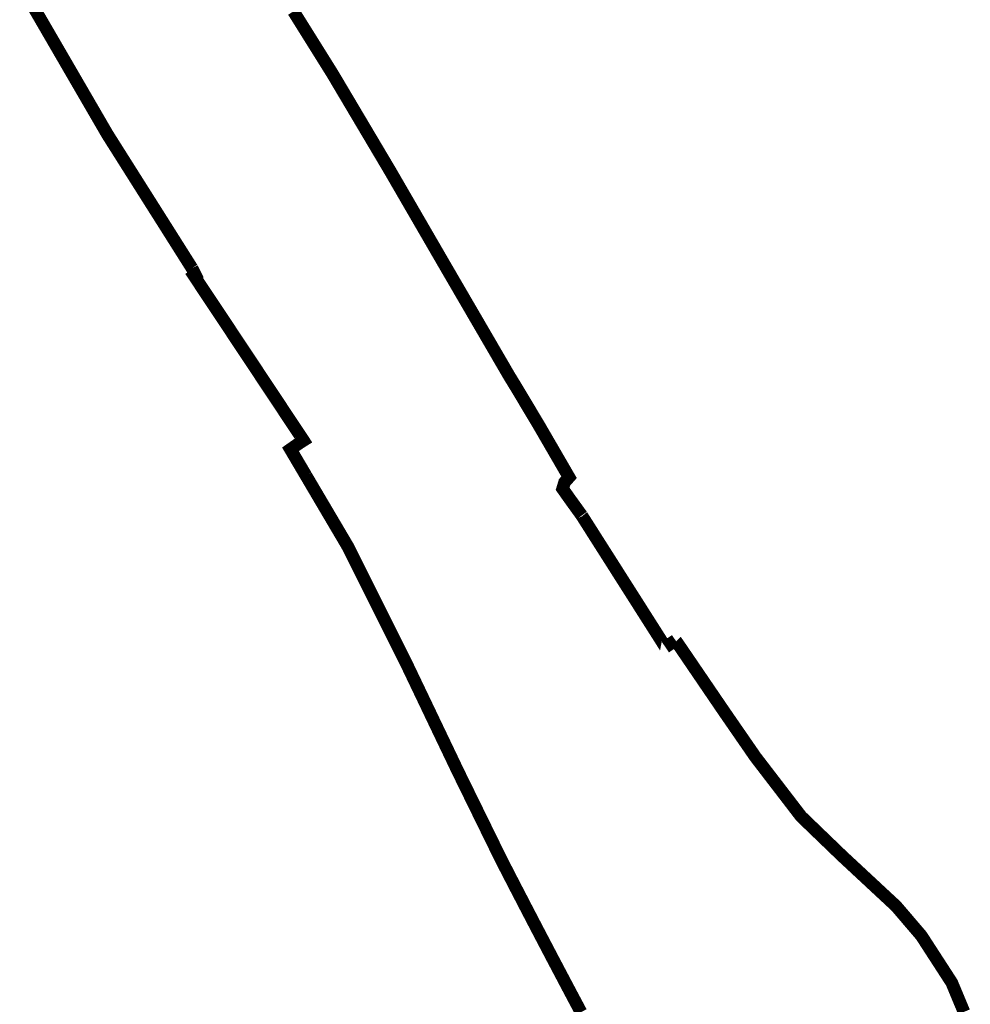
# Model space of a CAD drawing. Header units: metres. Extents: x 166223 to 168265, y 440780 to 445796.
# Tile 9 of 11: x 166936 to 167086, y 444699 to 444854. Entities that reach past the tile are written whole.
import ezdxf

# ---------------------------------------------------------------- set-up
doc = ezdxf.new("R2010")
doc.units = ezdxf.units.M
doc.header["$LTSCALE"] = 20
doc.layers.add('Beheergrens', color=10, linetype='Continuous')

msp = doc.modelspace()

# ---------------------------------------------------------------- linework, layer by layer
at = {"layer": 'Beheergrens', "const_width": 2, "flags": 128}
for points in [[(166936.7580000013, 444858.182), (166941.4382335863, 444850.1202313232)], [(166953.622299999, 444829.6953999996), (166962.9800000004, 444814.8859999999)], [(167037.7968232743, 444755.0020732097), (167039.3895000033, 444756.0849000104)], [(167037.7968232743, 444755.0020732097), (167039.3895000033, 444756.0849000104)]]:
    msp.add_lwpolyline(points, dxfattribs=at)
at = {"layer": 'Beheergrens', "const_width": 2}
for points in [[(167022.2523652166, 444782.3927410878), (167022.1503257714, 444782.5683366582), (167021.9846197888, 444782.8541277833), (167021.866327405, 444783.0581452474), (167021.753820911, 444783.2521838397), (167021.6546514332, 444783.4232658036), (167021.5205974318, 444783.6543897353), (167021.4002773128, 444783.8618349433), (167021.2859972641, 444784.0588663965), (167021.1551586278, 444784.2844466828), (167021.0409933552, 444784.4812802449), (167020.9070541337, 444784.7122062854), (167020.7477831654, 444784.9868070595), (167020.5859170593, 444785.2658821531), (167020.3884302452, 444785.6063712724), (167020.242594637, 444785.8578080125), (167020.131966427, 444786.0485432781), (167020.0834474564, 444786.1321413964), (167020.0359999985, 444786.2140000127), (167019.9304005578, 444786.3959266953), (167019.8155038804, 444786.5938706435), (167019.7304250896, 444786.7404443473), (167019.6257237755, 444786.9208061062), (167019.4940040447, 444787.1476850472), (167019.4044166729, 444787.3020153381), (167019.3200506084, 444787.4473509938), (167019.2462921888, 444787.5744130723), (167019.1779021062, 444787.6922272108), (167019.1407838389, 444787.7561700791), (167019.0619919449, 444787.8922506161), (167018.9331150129, 444788.1143431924), (167018.7836894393, 444788.371847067), (167018.6401637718, 444788.6191836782), (167018.5310995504, 444788.8071331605), (167018.4534278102, 444788.9409842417), (167018.3076634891, 444789.1921449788), (167018.1518902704, 444789.4606573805), (167018.0154119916, 444789.6959103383), (167017.874244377, 444789.9392464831), (167017.7382235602, 444790.1689163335), (167017.607722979, 444790.3873439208), (167017.363910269, 444790.7956525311), (167017.2289109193, 444791.0215634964), (167017.0786225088, 444791.273059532), (167016.8956130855, 444791.5793116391), (167016.7272513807, 444791.8610519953), (167016.6081001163, 444792.0604747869), (167016.4438761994, 444792.3353134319), (167016.2709134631, 444792.624806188), (167016.0782215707, 444792.9473201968), (167015.9335574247, 444793.189448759), (167015.8124127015, 444793.3922575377), (167015.7134008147, 444793.5579968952), (167015.5688742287, 444793.799924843), (167015.4356134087, 444794.0228037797), (167015.2759062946, 444794.2899141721), (167015.2499203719, 444794.3333756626), (167015.1095382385, 444794.5681803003), (167014.9847541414, 444794.776911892), (167014.8832071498, 444794.9467738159), (167014.7869504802, 444795.1077863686), (167014.6772878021, 444795.2912237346), (167014.623915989, 444795.3805010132), (167014.5093738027, 444795.572100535), (167014.4090000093, 444795.7400000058), (167014.3039713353, 444795.9121646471), (167014.2180610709, 444796.052990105), (167014.175353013, 444796.1229978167), (167014.0834162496, 444796.2737020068), (167013.9877211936, 444796.4305668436), (167013.8923553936, 444796.5868919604), (167013.7612231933, 444796.8018459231), (167013.6680805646, 444796.9545267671), (167013.5837194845, 444797.092812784), (167013.4969058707, 444797.2351190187), (167013.3889999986, 444797.4120000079), (167013.3154434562, 444797.5326421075), (167013.228176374, 444797.6757712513), (167013.2253082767, 444797.6804753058), (167013.1476787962, 444797.8077975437), (167013.0487522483, 444797.9720885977), (167012.9379430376, 444798.1624374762), (167012.8966399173, 444798.2333882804), (167012.8467253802, 444798.3191318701), (167012.8407330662, 444798.3294255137), (167012.8140933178, 444798.3751874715), (167012.6941837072, 444798.5811690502), (167012.5912217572, 444798.758037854), (167012.4852113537, 444798.9401433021), (167012.426849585, 444799.0403975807), (167012.3563738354, 444799.1614613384), (167012.2228567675, 444799.3908179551), (167012.1086991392, 444799.5869187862), (167012.0100387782, 444799.7563982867), (167011.8692496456, 444799.9982468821), (167011.7007052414, 444800.2877737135), (167011.5552631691, 444800.5376151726), (167011.4614098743, 444800.6988370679), (167011.3820658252, 444800.8351348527), (167011.2542576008, 444801.0546847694), (167011.1316527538, 444801.2652962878), (167011.0415423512, 444801.4200885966), (167010.9384345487, 444801.5972079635), (167010.8409062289, 444801.7647428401), (167010.6965200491, 444802.0127704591), (167010.5513963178, 444802.262065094), (167010.4253916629, 444802.4785168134), (167010.3528637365, 444802.6031058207), (167010.1908354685, 444802.8814391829), (167010.0558680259, 444803.1132872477), (167009.9703591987, 444803.2601749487), (167009.8719043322, 444803.4293014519), (167009.7281795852, 444803.6761928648), (167009.5895453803, 444803.9143397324), (167009.4963452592, 444804.0744396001), (167009.4313545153, 444804.1860811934), (167009.2663988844, 444804.4694431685), (167009.1190771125, 444804.7225136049), (167008.9644832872, 444804.9880760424), (167008.88669236, 444805.1217058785), (167008.7309316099, 444805.389272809), (167008.6010464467, 444805.6123905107), (167008.5044712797, 444805.7782880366), (167008.430879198, 444805.9047050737), (167008.3260540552, 444806.0847744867), (167008.1581875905, 444806.3731367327), (167008.0218972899, 444806.6072572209), (167008.0062211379, 444806.6341858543), (167007.9611916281, 444806.7115378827), (167007.7890235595, 444807.007289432), (167007.6155344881, 444807.3053102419), (167007.5274634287, 444807.4565993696), (167007.4873400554, 444807.525523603), (167007.3448601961, 444807.7702765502), (167007.1647852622, 444808.0796106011), (167007.0315865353, 444808.3084203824), (167006.9711808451, 444808.4121857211), (167006.7887619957, 444808.7255461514), (167006.7313020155, 444808.8242513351), (167006.5984032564, 444809.0525457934), (167006.5045417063, 444809.2137818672), (167006.4131864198, 444809.3707126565), (167006.2843654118, 444809.5920023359), (167006.1868205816, 444809.7595655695), (167006.1064802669, 444809.8975747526), (167006.0485560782, 444809.9970773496), (167005.9368799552, 444810.1889154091), (167005.8435504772, 444810.3492374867), (167005.7558270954, 444810.4999293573), (167005.6525036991, 444810.6774190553), (167005.6415749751, 444810.6961924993), (167005.4774780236, 444810.9780794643), (167005.3526402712, 444811.1925266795), (167005.081433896, 444811.6584069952), (167005.0015850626, 444811.7955719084), (167004.9785233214, 444811.8351875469), (167004.8666664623, 444812.0273360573), (167004.648628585, 444812.4018831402), (167004.5072046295, 444812.6448222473), (167004.4490052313, 444812.7447976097), (167004.3194549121, 444812.9673401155), (167004.1550744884, 444813.2497140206), (167004.027017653, 444813.4696909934), (167003.8836956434, 444813.7158906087), (167003.6761057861, 444814.0724899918), (167003.5224137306, 444814.3365033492), (167003.3966494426, 444814.552542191), (167003.2931287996, 444814.7303707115), (167003.1164885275, 444815.0338046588), (167003.0960000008, 444815.0689999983), (167002.9246598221, 444815.3645535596), (167002.7593259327, 444815.6497465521), (167002.7564892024, 444815.6546397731), (167002.6348052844, 444815.8645386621), (167002.5174977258, 444816.0668885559), (167002.3502835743, 444816.3553248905), (167002.1682779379, 444816.6692758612), (167001.9937263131, 444816.9703689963), (167001.8124860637, 444817.2829996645), (167001.5976365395, 444817.6536047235), (167001.4422688, 444817.9216065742), (167001.2509126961, 444818.2516866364), (167001.0936647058, 444818.5229318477), (167001.0442824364, 444818.6081138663), (167000.9887108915, 444818.7039721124), (167000.9872234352, 444818.7065379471), (167000.7737134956, 444819.0748322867), (167000.4553200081, 444819.6240456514), (167000.1042949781, 444820.2295469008), (166999.7613604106, 444820.8210924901), (166999.2638357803, 444821.6792984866), (166998.8797477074, 444822.3418319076), (166998.3260016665, 444823.2970171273), (166998.0634504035, 444823.7499053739), (166997.7793523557, 444824.2399608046), (166997.4961074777, 444824.7285445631), (166997.4858546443, 444824.7462302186), (166997.3552025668, 444824.971598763), (166997.1053378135, 444825.4026033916), (166996.7870277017, 444825.9516729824), (166996.5540303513, 444826.3535821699), (166996.365373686, 444826.6790058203), (166996.0726033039, 444827.1840206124), (166995.693626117, 444827.8377379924), (166995.3456999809, 444828.4378937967), (166995.0333588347, 444828.9766672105), (166994.7544811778, 444829.4577177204), (166994.2830000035, 444830.2710000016), (166993.9243836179, 444830.8755179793), (166993.5929059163, 444831.4342883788), (166993.3617377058, 444831.8239675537), (166993.0112462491, 444832.4147893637), (166992.6933218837, 444832.9507129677), (166992.3497178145, 444833.5299247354), (166991.9994229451, 444834.1204151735), (166991.6077551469, 444834.780647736), (166991.2814429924, 444835.330710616), (166990.8795424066, 444836.0081925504), (166990.6122402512, 444836.4587825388), (166990.1691633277, 444837.2056752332), (166989.7802257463, 444837.8613055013), (166989.5005752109, 444838.3327111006), (166989.169442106, 444838.8909006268), (166988.7591785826, 444839.5824799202), (166988.39400227, 444840.198055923), (166988.122370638, 444840.6559440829), (166987.7134843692, 444841.345201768), (166987.3298106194, 444841.9919588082), (166986.9693818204, 444842.5995319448), (166986.6512608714, 444843.1357869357), (166986.4702222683, 444843.4409628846), (166986.2114061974, 444843.8772479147), (166985.9090767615, 444844.3868832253), (166985.6418728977, 444844.8373075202), (166985.364387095, 444845.3050640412), (166985.243999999, 444845.5080000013), (166985.1437720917, 444845.6684260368), (166984.9844002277, 444845.9235186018), (166984.7429234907, 444846.3100292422), (166984.4930873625, 444846.7099200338), (166984.2413885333, 444847.1127922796), (166984.0147735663, 444847.4755150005), (166983.7729259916, 444847.8626192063), (166983.4445178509, 444848.3882733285), (166983.0369743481, 444849.0405924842), (166982.8291191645, 444849.373288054), (166982.8142602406, 444849.3970714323), (166982.4109941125, 444850.0425441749), (166982.0448767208, 444850.628556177), (166981.6755973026, 444851.2196293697), (166981.4552921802, 444851.5722524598), (166981.1625494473, 444852.0408200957), (166980.8703615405, 444852.5084996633), (166980.6567513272, 444852.8504067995), (166980.278000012, 444853.456640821), (166979.9952868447, 444853.9091550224), (166979.6772762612, 444854.4181666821), (166979.2916517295, 444855.0354020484), (166979.02323981, 444855.4650254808)], [(166941.4382000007, 444850.1202000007), (166949.6020000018, 444836.0579999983), (166953.6223328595, 444829.6953778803)], [(166962.9800000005, 444814.8859999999), (166963.5240120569, 444813.8056245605), (166963.5204705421, 444813.8033936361), (166963.3230000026, 444813.6790000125), (166963.6447052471, 444813.1942747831), (166963.9701745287, 444812.7038781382), (166964.2147987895, 444812.335293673), (166964.6530982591, 444811.6748915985), (166965.1023582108, 444810.9979749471), (166965.4339336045, 444810.4983779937), (166965.4363062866, 444810.4948029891), (166965.9500763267, 444809.7206865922), (166966.3138020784, 444809.172647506), (166966.5305330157, 444808.8460909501), (166966.5882449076, 444808.7591342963), (166966.9305829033, 444808.2433209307), (166967.0613711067, 444808.0462574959), (166967.1080000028, 444807.9759999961), (166967.4720000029, 444807.439000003), (166968.0968313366, 444806.4962205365), (166968.4066061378, 444806.0288154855), (166968.739401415, 444805.5266758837), (166968.7713900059, 444805.4784097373), (166969.1261446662, 444804.943136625), (166969.4622842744, 444804.4359509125), (166969.7589677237, 444803.9882988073), (166969.9559444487, 444803.6910896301), (166970.2390000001, 444803.2639999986), (166970.4603418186, 444802.9347463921), (166970.7878675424, 444802.4438831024), (166971.1433392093, 444801.9081863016), (166971.4761173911, 444801.4066886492), (166971.7093396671, 444801.0552220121), (166972.0586938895, 444800.5287442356), (166972.4193608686, 444799.9852180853), (166972.7578124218, 444799.4751706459), (166973.0170769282, 444799.0844583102), (166973.4191092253, 444798.4785945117), (166973.8102388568, 444797.8891610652), (166974.1008202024, 444797.4512541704), (166974.3332755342, 444797.1009433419), (166974.6728758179, 444796.5891647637), (166975.0250553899, 444796.0584291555), (166975.280697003, 444795.6731765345), (166975.649463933, 444795.1174437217), (166975.9209520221, 444794.7083104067), (166976.2743505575, 444794.1757378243), (166976.5295254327, 444793.7911885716), (166976.8431650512, 444793.318532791), (166977.2217403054, 444792.7480188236), (166977.5649883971, 444792.230742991), (166977.7848587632, 444791.8993977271), (166978.1740172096, 444791.3129348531), (166978.5120586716, 444790.8035054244), (166978.7769512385, 444790.4043115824), (166979.0382209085, 444790.0105774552), (166979.415235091, 444789.4424160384), (166979.7125501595, 444788.9943613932), (166980.0213252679, 444788.5290364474), (166980.2651647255, 444788.1615696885), (166980.5960000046, 444787.6629999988), (166980.0439999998, 444787.3150000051), (166979.6146120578, 444787.013387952), (166979.2329783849, 444786.74531959), (166978.5478915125, 444786.2641545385), (166978.9099024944, 444785.6504880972), (166979.1140881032, 444785.3043608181), (166979.4751642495, 444784.6922690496), (166979.8117695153, 444784.1216629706), (166980.0838896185, 444783.6603660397), (166980.1910450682, 444783.4787165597), (166980.2548150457, 444783.3706139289), (166980.316102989, 444783.2667188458), (166980.3792084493, 444783.1597427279), (166980.4407812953, 444783.0553646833), (166980.5155724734, 444782.9285789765), (166980.555362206, 444782.861127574), (166980.5884713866, 444782.8050010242), (166980.611875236, 444782.7653269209), (166980.6433622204, 444782.7119503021), (166980.6892754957, 444782.6341182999), (166980.7326575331, 444782.5605772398), (166980.7940996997, 444782.4564207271), (166980.823040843, 444782.4073598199), (166980.8579721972, 444782.3481443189), (166980.8925401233, 444782.2895449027), (166980.9240312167, 444782.2361613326), (166980.9526495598, 444782.1876476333), (166980.9795644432, 444782.1420216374), (166981.0196809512, 444782.0739224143), (166981.0216774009, 444782.0706319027)], [(167024.5720000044, 444775.8099999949), (167024.5383659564, 444775.8565464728), (167024.4554635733, 444775.9712758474), (167024.3972156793, 444776.0518856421), (167024.3406840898, 444776.1301202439), (167024.2996881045, 444776.1868549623), (167024.2460251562, 444776.261119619), (167024.1881540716, 444776.3412079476), (167024.139777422, 444776.408156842), (167023.929524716, 444776.6991275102), (167023.8298092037, 444776.8371247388), (167023.7547303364, 444776.9410270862), (167023.6859154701, 444777.0362606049), (167023.5970869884, 444777.1591911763), (167023.5063217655, 444777.2848020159), (167023.428820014, 444777.3920573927), (167023.3562532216, 444777.4924832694), (167023.2692926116, 444777.6128288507), (167023.1851742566, 444777.7292410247), (167023.1153464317, 444777.8258764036), (167023.0917523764, 444777.8585284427), (167023.0691330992, 444777.8898314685), (167023.0337200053, 444777.9388399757), (167023.004867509, 444777.9787692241), (167022.9359493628, 444778.074145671), (167022.9095112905, 444778.1107335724), (167022.8718308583, 444778.1628798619), (167022.8365855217, 444778.2116562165), (167022.811805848, 444778.2459490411), (167022.7200000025, 444778.3730000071), (167022.3661800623, 444778.874219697), (167022.0029305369, 444779.3887973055), (167021.6780855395, 444779.8489712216), (167021.5510000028, 444780.0289999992), (167021.6018271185, 444780.1970573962), (167021.6955694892, 444780.5070120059), (167021.7897910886, 444780.8185511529), (167021.8610000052, 444781.0540000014), (167022.0263709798, 444781.2411858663), (167022.2288228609, 444781.4703441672), (167022.2403285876, 444781.483367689), (167022.2573198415, 444781.5026003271), (167022.2757092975, 444781.52341564), (167022.2932192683, 444781.5432354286), (167022.3126742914, 444781.5652568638), (167022.3286369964, 444781.5833252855), (167022.343744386, 444781.6004255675), (167022.380087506, 444781.6415628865), (167022.4020635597, 444781.6664378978), (167022.4235845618, 444781.690797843), (167022.4421753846, 444781.7118410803), (167022.4562453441, 444781.7277670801), (167022.4689630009, 444781.7421623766), (167022.4837288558, 444781.7588760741), (167022.4982627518, 444781.7753272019), (167022.5088250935, 444781.7872828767), (167022.5236087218, 444781.8040166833), (167022.5355539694, 444781.8175376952), (167022.5534400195, 444781.8377831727), (167022.5659999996, 444781.8520000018), (167022.5524961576, 444781.8752821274), (167022.5292612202, 444781.91534172), (167022.5110351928, 444781.9467654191), (167022.4933603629, 444781.977238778), (167022.4762298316, 444782.006773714), (167022.4594346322, 444782.0357304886), (167022.4440587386, 444782.062240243), (167022.4303019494, 444782.0859584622), (167022.4166186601, 444782.1095499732), (167022.411926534, 444782.1174491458), (167022.2508695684, 444782.3949299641)], [(166981.0224437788, 444782.0693327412), (166981.3302641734, 444781.5475168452), (166981.6250585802, 444781.0477825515), (166981.7942593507, 444780.7609540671), (166982.1904490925, 444780.0893347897), (166982.4367738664, 444779.6717660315), (166982.6455731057, 444779.3178103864), (166982.9310168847, 444778.833927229), (166983.1676167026, 444778.4328441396), (166983.5571223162, 444777.7725557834), (166983.7306650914, 444777.4783667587), (166983.9961795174, 444777.0282677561), (166984.1475648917, 444776.7716398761), (166984.3576653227, 444776.4154784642), (166984.5470236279, 444776.0944790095), (166984.8986703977, 444775.4983688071), (166985.3393210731, 444774.7513795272), (166985.7628639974, 444774.0333912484), (166986.1590857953, 444773.3617176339), (166986.5019434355, 444772.7805067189), (166986.8339621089, 444772.2176699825), (166987.0777255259, 444771.8044432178), (166987.3256437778, 444771.3841731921), (166987.5262794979, 444771.0440563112), (166987.6030000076, 444770.914000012), (166987.981185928, 444770.1582374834), (166988.2274063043, 444769.6661934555), (166988.2492487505, 444769.6225437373), (166988.6086520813, 444768.9043161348), (166989.0157045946, 444768.0908669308), (166989.3347399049, 444767.4533103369), (166989.7179790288, 444766.6874495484), (166990.1740128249, 444765.7761166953), (166990.5512879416, 444765.0221743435), (166990.5809356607, 444764.9629266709), (166990.911228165, 444764.3028738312), (166991.2726120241, 444763.5806883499), (166991.5995940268, 444762.9272511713), (166992.0092840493, 444762.1085311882), (166992.3197135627, 444761.4881723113), (166992.6592645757, 444760.8096173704), (166992.8988682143, 444760.33079613), (166992.9908699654, 444760.1469408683), (166993.332388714, 444759.4644536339), (166993.7010740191, 444758.7276770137), (166994.0531983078, 444758.0239957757), (166994.3106780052, 444757.5094512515), (166994.682646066, 444756.7661144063), (166995.0235163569, 444756.0849230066), (166995.350489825, 444755.4315028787), (166995.7701145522, 444754.5929295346), (166996.0878401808, 444753.9579901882), (166996.4730545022, 444753.1881821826), (166996.6702989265, 444752.7940111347), (166997.0218355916, 444752.0813103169), (166997.3621432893, 444751.3693690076), (166997.6458368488, 444750.7758674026), (166997.8485302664, 444750.3518222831), (166998.2294023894, 444749.5550180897), (166998.6707492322, 444748.6316976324), (166998.9076216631, 444748.1361482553), (166999.2872069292, 444747.3420362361), (166999.6475459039, 444746.5881884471), (166999.9290620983, 444745.9992419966), (166999.9441080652, 444745.9677650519), (167000.2500180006, 444745.3277856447), (167000.6103569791, 444744.5739378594), (167000.9424416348, 444743.8791995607), (167001.4298323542, 444742.8595529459), (167001.7626531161, 444742.163274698), (167002.0241380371, 444741.6162347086), (167002.0377838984, 444741.5876868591), (167002.4436648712, 444740.7385628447), (167002.7927618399, 444740.0082339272), (167003.1296053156, 444739.3035399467), (167003.4133524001, 444738.7099263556), (167003.6299794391, 444738.2567313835), (167003.8792206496, 444737.735305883), (167004.1001344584, 444737.2731427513), (167004.2763849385, 444736.9044176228), (167004.5200380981, 444736.3946826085), (167004.7618072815, 444735.8888889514), (167004.7861073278, 444735.8380520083), (167005.0280000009, 444735.332000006), (167005.1037365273, 444735.177518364), (167005.3832993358, 444734.6072872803), (167005.609913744, 444734.1450563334), (167005.9233731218, 444733.5056855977), (167006.2483973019, 444732.8427258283), (167006.5525667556, 444732.2223039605), (167006.5838794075, 444732.1584348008), (167006.8845617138, 444731.5451257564), (167007.2523615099, 444730.7949155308), (167007.5241521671, 444730.2405374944), (167007.8236664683, 444729.629610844), (167008.1027369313, 444729.0603840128), (167008.4038912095, 444728.4461122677), (167008.5544479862, 444728.1390179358), (167008.7909872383, 444727.65654305), (167009.1388559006, 444726.9469868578), (167009.3280662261, 444726.5610499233), (167009.6420383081, 444725.9206334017), (167009.9968777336, 444725.19685876), (167010.3031591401, 444724.5721291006), (167010.6121059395, 444723.9419627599), (167010.9474862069, 444723.2578794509), (167011.233445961, 444722.6746003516), (167011.2438427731, 444722.6533937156), (167011.4725284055, 444722.1869380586), (167011.7756113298, 444721.5687323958), (167011.8500000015, 444721.4170000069), (167012.0724144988, 444720.9859817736), (167012.250247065, 444720.641359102), (167012.4017359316, 444720.3473949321), (167012.7297982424, 444719.710525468), (167012.9617910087, 444719.2604636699), (167013.3188961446, 444718.5677041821), (167013.6422665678, 444717.940445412), (167013.9291296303, 444717.3845995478), (167014.0989504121, 444717.0570641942), (167014.2793072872, 444716.7099024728), (167014.5876156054, 444716.1157990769), (167014.8495604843, 444715.6110370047), (167015.0558465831, 444715.2135282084), (167015.3573770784, 444714.6299217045), (167015.7747032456, 444713.8250197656), (167016.3875731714, 444712.6494516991), (167016.6920056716, 444712.0664121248), (167017.018142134, 444711.439598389), (167017.3664981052, 444710.7712277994), (167017.6476799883, 444710.2317402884), (167017.6580507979, 444710.2118424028), (167017.9519999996, 444709.6480000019), (167018.2861871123, 444709.0105690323), (167018.5164883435, 444708.5712907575), (167018.7067316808, 444708.2084192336), (167018.7253345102, 444708.1729360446), (167018.9996499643, 444707.6497693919), (167019.308949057, 444707.0598964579), (167019.5658742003, 444706.5698896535), (167019.7657690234, 444706.1886508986), (167019.7674276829, 444706.1854875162), (167020.0040000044, 444705.7340000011), (167020.1679088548, 444705.4234649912), (167020.4540220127, 444704.8814067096), (167020.7296068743, 444704.3592949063), (167021.2862203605, 444703.3052284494), (167021.3080806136, 444703.2633422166), (167021.518054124, 444702.8657859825), (167021.952552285, 444702.0425003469), (167022.1707617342, 444701.6289418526), (167022.406357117, 444701.1825924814), (167022.7282441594, 444700.5735856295), (167023.0225413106, 444700.0201312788), (167023.3318627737, 444699.4384222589), (167023.4980702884, 444699.1258528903), (167023.909905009, 444698.3523821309), (167024.2215004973, 444697.7669897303), (167024.4551448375, 444697.3280436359)], [(167024.5720000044, 444775.8099999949), (167024.7142652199, 444775.586160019), (167024.5720000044, 444775.8099999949)], [(167037.7968232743, 444755.0020732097), (167036.6370911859, 444756.826794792), (167030.7362959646, 444766.1111014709), (167026.3916970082, 444772.9468901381), (167024.9847755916, 444775.1605392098), (167024.7135860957, 444775.5872285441), (167024.9847755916, 444775.1605392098), (167026.3916970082, 444772.9468901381), (167030.7362959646, 444766.1111014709), (167036.6370911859, 444756.826794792), (167037.7968232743, 444755.0020732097)], [(167039.3895000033, 444756.0849000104), (167039.6240000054, 444755.7450000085), (167039.3895000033, 444756.0849000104)], [(167084.973318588, 444697.3725213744), (167084.8663853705, 444697.6284155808), (167084.7416156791, 444697.926992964), (167084.6350781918, 444698.1819401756), (167084.5294600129, 444698.4346874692), (167084.3615415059, 444698.8365211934), (167084.2493986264, 444699.1048822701), (167084.125589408, 444699.4011612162), (167084.0467594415, 444699.5898035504), (167083.8982366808, 444699.9452226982), (167083.7705000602, 444700.2509000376), (167083.7463077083, 444700.308792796), (167083.6162186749, 444700.6200982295), (167083.6150891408, 444700.6228012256), (167083.5286046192, 444700.8297602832), (167083.3755796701, 444701.1959517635), (167083.2421865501, 444701.515163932), (167083.1258374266, 444701.7935894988), (167083.0399999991, 444701.9990000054), (167082.8683180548, 444702.2639966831), (167082.8139050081, 444702.3479849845), (167082.6833981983, 444702.5494277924), (167082.5178645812, 444702.8049359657), (167082.2987545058, 444703.1431412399), (167082.0997549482, 444703.4503052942), (167081.9503417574, 444703.6809305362), (167081.8069889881, 444703.9022012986), (167081.6313950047, 444704.173237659), (167081.4869710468, 444704.3961618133), (167081.3201617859, 444704.6536385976), (167081.1851553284, 444704.862026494), (167081.0466084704, 444705.0758791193), (167080.825110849, 444705.4177695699), (167080.7129621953, 444705.5908755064), (167080.6725034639, 444705.6533239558), (167080.5014369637, 444705.9173667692), (167080.3715813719, 444706.1178001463), (167080.2384912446, 444706.3232260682), (167080.0537013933, 444706.6084510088), (167079.9166014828, 444706.8200660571), (167079.7411883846, 444707.0908178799), (167079.5807846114, 444707.3384026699), (167079.4362465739, 444707.5614985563), (167079.3136960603, 444707.7506564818), (167079.1503840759, 444708.0027301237), (167079.0272063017, 444708.1928562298), (167078.8955904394, 444708.3960066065), (167078.7371860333, 444708.6405053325), (167078.596729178, 444708.8573018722), (167078.4631087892, 444709.0635462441), (167078.4440186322, 444709.0930120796), (167078.3523668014, 444709.2344849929), (167078.2621231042, 444709.3737843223), (167078.2270000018, 444709.4280000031), (167077.8385985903, 444709.8818010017), (167077.4988992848, 444710.2786993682), (167077.2696875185, 444710.5465061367), (167077.2652219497, 444710.5517236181), (167077.0826129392, 444710.765081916), (167076.8040299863, 444711.0905754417), (167076.6055170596, 444711.3225154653), (167076.3086200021, 444711.669407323), (167076.1979993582, 444711.798655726), (167076.1066310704, 444711.9054086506), (167075.9313973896, 444712.1101474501), (167075.6874182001, 444712.3952068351), (167075.4686407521, 444712.6508211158), (167075.2777430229, 444712.8738614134), (167075.1280501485, 444713.0487589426), (167074.9105021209, 444713.3029367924), (167074.6894711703, 444713.5611840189), (167074.4702485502, 444713.817318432), (167074.2877018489, 444714.0306015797), (167074.2715086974, 444714.0495217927), (167074.2420000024, 444714.08400001), (167074.0740508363, 444714.2401856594), (167073.8729381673, 444714.4272119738), (167073.713452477, 444714.5755269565), (167073.4602423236, 444714.8110017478), (167073.2348000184, 444715.0206536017), (167073.004206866, 444715.2350955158), (167072.7847235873, 444715.4392057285), (167072.6391135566, 444715.5746169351), (167072.4299052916, 444715.7691716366), (167072.2242379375, 444715.9604334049), (167072.0450367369, 444716.1270828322), (167071.8664483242, 444716.2931623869), (167071.7721011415, 444716.3809012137), (167071.7356844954, 444716.4147672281), (167071.6281771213, 444716.5147447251), (167071.4944852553, 444716.6390727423), (167071.3298919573, 444716.7921378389), (167071.1977999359, 444716.9149780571), (167070.9914008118, 444717.1069208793), (167070.868477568, 444717.2212345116), (167070.6846458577, 444717.3921905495), (167070.5227853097, 444717.542714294), (167070.327214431, 444717.7245872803), (167070.1733897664, 444717.8676379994), (167069.9712039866, 444718.0556625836), (167069.5770313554, 444718.4222271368), (167069.412540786, 444718.5751966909), (167069.2183147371, 444718.7558190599), (167068.9887950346, 444718.9692630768), (167068.8166620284, 444719.1302075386), (167068.9563945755, 444718.9993941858), (167068.5328013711, 444719.3933153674), (167068.4033637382, 444719.5146395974), (167068.186629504, 444719.7160401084), (167067.9779440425, 444719.9099612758), (167067.7916715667, 444720.0830551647), (167067.5880094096, 444720.2723084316), (167067.418665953, 444720.4296710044), (167067.2399715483, 444720.595722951), (167067.1322307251, 444720.6958412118), (167066.9433829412, 444720.8714066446), (167066.7529958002, 444721.0484586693), (167066.5369773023, 444721.2493467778), (167066.3041118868, 444721.4659017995), (167066.0998490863, 444721.655857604), (167065.8580368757, 444721.8807327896), (167065.6900000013, 444722.0369999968), (167065.5089927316, 444722.2114544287), (167065.3302067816, 444722.3837679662), (167065.1446099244, 444722.5626458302), (167064.948224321, 444722.7519216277), (167064.7855392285, 444722.9087137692), (167064.6829231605, 444723.0076127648), (167064.6742028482, 444723.0160172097), (167064.6345464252, 444723.0542371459), (167064.6325099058, 444723.056199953), (167064.0740337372, 444723.5944463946), (167063.6068958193, 444724.0446631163), (167063.5788352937, 444724.0717072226), (167062.8723337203, 444724.7526171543), (167062.733184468, 444724.8867259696), (167062.3776622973, 444725.2293700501), (167061.9195797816, 444725.6708594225), (167061.61127235, 444725.9679990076), (167061.0144877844, 444726.5431662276), (167060.6709631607, 444726.8742473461), (167060.3219003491, 444727.2106626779), (167059.9553529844, 444727.5639288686), (167059.5891037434, 444727.9169077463), (167059.2300000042, 444728.263000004), (167058.8891042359, 444728.7070056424), (167058.5021262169, 444729.2110319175), (167058.2138718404, 444729.5864738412), (167057.9946070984, 444729.8720590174), (167057.6346222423, 444730.3409275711), (167057.1924403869, 444730.9168550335), (167056.8506478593, 444731.3620286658), (167056.5374263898, 444731.7699894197), (167056.2304617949, 444732.1698008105), (167055.8520423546, 444732.6626798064), (167055.4859247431, 444733.1395360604), (167055.1545139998, 444733.571187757), (167054.85635636, 444733.9595283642), (167054.8151200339, 444734.0132373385), (167054.667247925, 444734.2058359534), (167054.6093867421, 444734.2811982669), (167054.3404179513, 444734.6315213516), (167054.0736600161, 444734.9789648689), (167053.7600751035, 444735.3873990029), (167053.4586769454, 444735.7799602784), (167053.3074872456, 444735.9768799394), (167053.1086468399, 444736.2358630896), (167052.7302274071, 444736.7287420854), (167052.4106399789, 444737.1449942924), (167052.0160000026, 444737.6590000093), (167051.7549508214, 444738.0370910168), (167051.3657760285, 444738.600744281), (167051.0712407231, 444739.0273358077), (167050.7137931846, 444739.5450465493), (167050.4446750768, 444739.9348249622), (167050.2394434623, 444740.2320730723), (167049.989470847, 444740.5941220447), (167049.6625952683, 444741.0675537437), (167049.3887654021, 444741.4641564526), (167049.1597047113, 444741.7959175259), (167048.9885798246, 444742.0437670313), (167048.7299777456, 444742.4183145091), (167048.4401842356, 444742.8380382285), (167048.1924210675, 444743.1968871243), (167047.9120811, 444743.6029187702), (167047.6359554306, 444744.0028466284), (167047.4264813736, 444744.3062393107), (167047.155478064, 444744.6987471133), (167047.0109999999, 444744.908000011), (167046.8957415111, 444745.0774346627), (167046.6454265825, 444745.4454077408), (167046.4772902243, 444745.6922861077), (167046.2385211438, 444746.0435192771), (167045.9870014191, 444746.4126417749), (167045.8176795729, 444746.661133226), (167045.5686487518, 444747.0266030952), (167045.3318309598, 444747.3742109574), (167045.0567982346, 444747.7781587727), (167044.7740399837, 444748.1934532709), (167044.5133847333, 444748.576284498), (167044.2720828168, 444748.9306909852), (167043.9920742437, 444749.3419469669), (167043.6947288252, 444749.7786660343), (167043.44470606, 444750.145881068), (167043.1949454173, 444750.5127111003), (167043.1342664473, 444750.601831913), (167043.0345662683, 444750.7482641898), (167042.8372872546, 444751.0380130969), (167042.5212733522, 444751.5021522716), (167042.151674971, 444752.0449941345), (167041.7888067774, 444752.5779511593), (167041.5040855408, 444752.9961310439), (167041.2147804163, 444753.4210415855), (167040.9711744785, 444753.7788329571), (167040.7804170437, 444754.0590041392), (167040.7205810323, 444754.1468870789), (167040.4979971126, 444754.473797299), (167040.3274299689, 444754.7234693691), (167040.2330000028, 444754.8630000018), (167040.0086966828, 444755.1877195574), (167039.9763620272, 444755.2346825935), (167039.9261183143, 444755.3074493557), (167039.8736537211, 444755.3834325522), (167039.8253186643, 444755.453435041), (167039.7745447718, 444755.5269696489), (167039.7292671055, 444755.5925441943), (167039.6872412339, 444755.6534092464), (167039.6448324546, 444755.7148288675), (167039.6382787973, 444755.7243203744), (167039.6238478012, 444755.7448956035)]]:
    msp.add_lwpolyline(points, dxfattribs=at)

doc.saveas('drawing.dxf')
